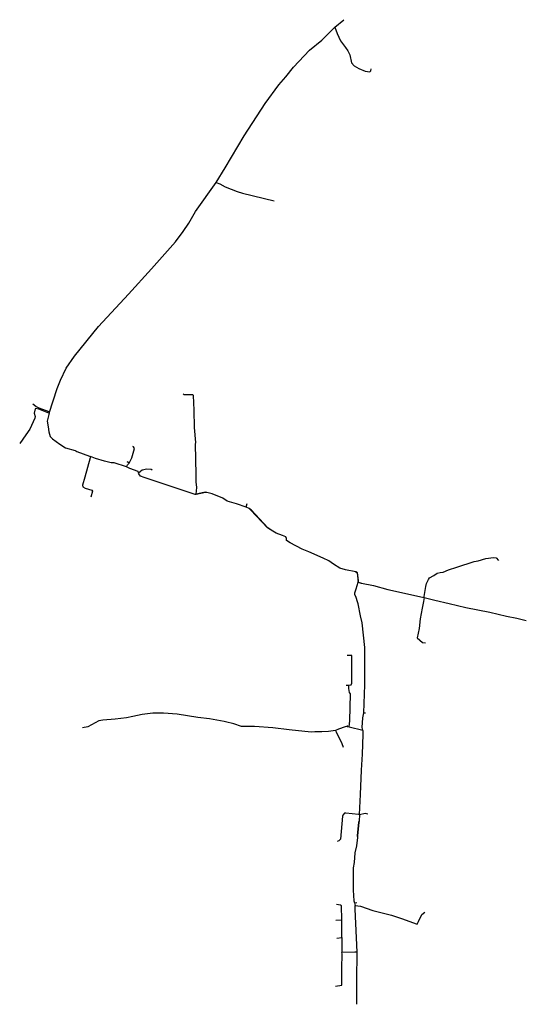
# Model space of a CAD drawing. Extents: x -607894 to -607687, y -1001597 to -1001194.
import ezdxf

# ---------------------------------------------------------------- set-up
doc = ezdxf.new("R2010")
doc.units = 0
doc.header["$MEASUREMENT"] = 0
doc.layers.add('sdělovací telecom', color=240, linetype='_EL_VEDENI_SLABOPROUD_PODZ')
doc.linetypes.add('_EL_VEDENI_SLABOPROUD_PODZ', pattern='A,35,-30,[116,cadkon.shx,S=5,R=0,X=0,Y=0],-35', length=100)

msp = doc.modelspace()

# ---------------------------------------------------------------- linework, layer by layer
at = {"layer": 'sdělovací telecom', "ltscale": 50}
for p, q in [((-607765.51, -1001197.56), (-607761.78, -1001194.48)), ((-607770.81, -1001202.88), (-607765.51, -1001197.56)), ((-607765.51, -1001197.56), (-607764.52, -1001200.08)), ((-607764.52, -1001200.08), (-607763.16, -1001203.06)), ((-607775.81, -1001206.99), (-607770.81, -1001202.88)), ((-607763.16, -1001203.06), (-607761.19, -1001205.77)), ((-607761.19, -1001205.77), (-607760.14, -1001207.22)), ((-607782.35, -1001213.87), (-607775.81, -1001206.99)), ((-607760.14, -1001207.22), (-607759.35, -1001208.85)), ((-607759.35, -1001208.85), (-607758.73, -1001212.03)), ((-607785.53, -1001217.75), (-607782.35, -1001213.87)), ((-607758.73, -1001212.03), (-607757.58, -1001213.26)), ((-607757.58, -1001213.26), (-607755.64, -1001214.36)), ((-607755.64, -1001214.36), (-607753.04, -1001215.47)), ((-607750.8, -1001215.42), (-607750.63, -1001214.6)), ((-607788.32, -1001221.1), (-607785.53, -1001217.75)), ((-607753.04, -1001215.47), (-607751.18, -1001215.75)), ((-607751.18, -1001215.75), (-607750.8, -1001215.42)), ((-607793.98, -1001228.75), (-607788.32, -1001221.1)), ((-607802.51, -1001241.97), (-607793.98, -1001228.75)), ((-607810.22, -1001254.99), (-607802.51, -1001241.97)), ((-607813.94, -1001260.9), (-607810.22, -1001254.99)), ((-607822.46, -1001272.86), (-607813.94, -1001260.9)), ((-607813.94, -1001260.9), (-607812.49, -1001261.56)), ((-607812.49, -1001261.56), (-607810.25, -1001262.73)), ((-607810.25, -1001262.73), (-607805.44, -1001264.64)), ((-607805.44, -1001264.64), (-607803.26, -1001265.31)), ((-607803.26, -1001265.31), (-607790.2, -1001268.5)), ((-607825.16, -1001277.56), (-607822.46, -1001272.86)), ((-607827.47, -1001280.94), (-607825.16, -1001277.56)), ((-607830.55, -1001285.24), (-607827.47, -1001280.94)), ((-607840.35, -1001296.22), (-607830.55, -1001285.24)), ((-607849.78, -1001306.52), (-607840.35, -1001296.22)), ((-607862.03, -1001319.81), (-607849.78, -1001306.52)), ((-607871.88, -1001331.88), (-607862.03, -1001319.81)), ((-607875.19, -1001336.75), (-607871.88, -1001331.88)), ((-607877.48, -1001341.62), (-607875.19, -1001336.75)), ((-607878.88, -1001345.15), (-607877.48, -1001341.62)), ((-607882.15, -1001355.15), (-607878.88, -1001345.15)), ((-607826.96, -1001347.61), (-607827.42, -1001347.3)), ((-607826.37, -1001347.73), (-607826.96, -1001347.61)), ((-607824.81, -1001347.64), (-607826.37, -1001347.73)), ((-607823.44, -1001347.73), (-607824.81, -1001347.64)), ((-607823.18, -1001347.9), (-607823.44, -1001347.73)), ((-607822.99, -1001353.97), (-607823.18, -1001347.9)), ((-607887.64, -1001352.4), (-607888.85, -1001351.43)), ((-607887.93, -1001353.4), (-607888.26, -1001355.2)), ((-607888.26, -1001355.2), (-607887.88, -1001356.51)), ((-607887.61, -1001353.21), (-607887.93, -1001353.4)), ((-607886.24, -1001353.09), (-607887.64, -1001352.4)), ((-607886.41, -1001353.54), (-607887.61, -1001353.21)), ((-607882.33, -1001355.14), (-607886.41, -1001353.54)), ((-607882.21, -1001354.64), (-607886.24, -1001353.09)), ((-607882.15, -1001355.15), (-607883.01, -1001358.44)), ((-607882.15, -1001355.15), (-607882.33, -1001355.14)), ((-607882.15, -1001355.15), (-607882.21, -1001354.64)), ((-607822.75, -1001360.97), (-607822.99, -1001353.97)), ((-607888.03, -1001357.24), (-607890.05, -1001361.68)), ((-607887.88, -1001356.51), (-607888.03, -1001357.24)), ((-607883.01, -1001358.44), (-607882.59, -1001360.71)), ((-607890.05, -1001361.68), (-607891.64, -1001364.07)), ((-607882.59, -1001360.71), (-607882.36, -1001362.79)), ((-607882.36, -1001362.79), (-607881.71, -1001364.63)), ((-607822.3, -1001367.11), (-607822.75, -1001360.97)), ((-607891.64, -1001364.07), (-607894.21, -1001367.55)), ((-607881.71, -1001364.63), (-607880.78, -1001365.59)), ((-607880.78, -1001365.59), (-607877.81, -1001367.85)), ((-607822.36, -1001367.8), (-607822.3, -1001367.11)), ((-607877.81, -1001367.85), (-607875.43, -1001369.3)), ((-607875.43, -1001369.3), (-607871.58, -1001370.42)), ((-607871.58, -1001370.42), (-607871.26, -1001370.55)), ((-607871.26, -1001370.55), (-607870.84, -1001370.78)), ((-607870.84, -1001370.78), (-607865.74, -1001372.69)), ((-607848.44, -1001373.39), (-607847.32, -1001369.61)), ((-607847.69, -1001368.85), (-607848.05, -1001368.7)), ((-607847.32, -1001369.61), (-607847.69, -1001368.85)), ((-607822.24, -1001373.89), (-607822.36, -1001367.8)), ((-607865.41, -1001373.37), (-607867.56, -1001381.25)), ((-607865.74, -1001372.69), (-607865.29, -1001372.87)), ((-607865.29, -1001372.87), (-607865.41, -1001373.37)), ((-607863.24, -1001373.72), (-607865.29, -1001372.87)), ((-607859.62, -1001374.79), (-607863.24, -1001373.72)), ((-607856.83, -1001375.48), (-607859.62, -1001374.79)), ((-607855.63, -1001375.37), (-607856.83, -1001375.48)), ((-607850.6, -1001377.09), (-607855.63, -1001375.37)), ((-607850.04, -1001375.11), (-607850.27, -1001375)), ((-607849.47, -1001375.53), (-607850.04, -1001375.11)), ((-607849.47, -1001375.53), (-607848.44, -1001373.39)), ((-607822.14, -1001380.36), (-607822.24, -1001373.89)), ((-607850.6, -1001377.09), (-607850.16, -1001376.25)), ((-607849.18, -1001377.71), (-607850.6, -1001377.09)), ((-607850.16, -1001376.25), (-607849.47, -1001375.53)), ((-607845.78, -1001378.91), (-607849.18, -1001377.71)), ((-607845.65, -1001379.55), (-607845.78, -1001378.91)), ((-607845.65, -1001379.55), (-607844.89, -1001378.81)), ((-607844.89, -1001378.81), (-607844.14, -1001378.28)), ((-607844.14, -1001378.28), (-607842.21, -1001377.84)), ((-607842.21, -1001377.84), (-607840.56, -1001378.08)), ((-607840.56, -1001378.08), (-607840.08, -1001378.24)), ((-607840.08, -1001378.24), (-607840.03, -1001378.21)), ((-607867.56, -1001381.25), (-607868.55, -1001384.53)), ((-607845.6, -1001379.92), (-607845.65, -1001379.55)), ((-607844.9, -1001380.84), (-607845.6, -1001379.92)), ((-607843.41, -1001381.45), (-607844.9, -1001380.84)), ((-607834.8, -1001384.3), (-607843.41, -1001381.45)), ((-607822.06, -1001383.21), (-607822.14, -1001380.36)), ((-607821.85, -1001385.56), (-607822.06, -1001383.21)), ((-607868.55, -1001384.53), (-607868.42, -1001385.22)), ((-607868.42, -1001385.22), (-607867.52, -1001385.74)), ((-607867.52, -1001385.74), (-607864.68, -1001386.64)), ((-607864.51, -1001386.95), (-607865.16, -1001389.48)), ((-607864.68, -1001386.64), (-607864.51, -1001386.95)), ((-607822.55, -1001388.33), (-607834.8, -1001384.3)), ((-607822.17, -1001388.23), (-607821.85, -1001385.56)), ((-607818.39, -1001387.37), (-607822.17, -1001388.23)), ((-607818.34, -1001387.5), (-607822.12, -1001388.36)), ((-607817.77, -1001387.54), (-607818.39, -1001387.37)), ((-607817.77, -1001387.54), (-607818.34, -1001387.5)), ((-607822.17, -1001388.23), (-607822.55, -1001388.33)), ((-607822.12, -1001388.36), (-607822.55, -1001388.33)), ((-607815.64, -1001388.11), (-607817.77, -1001387.54)), ((-607811.23, -1001389.91), (-607815.64, -1001388.11)), ((-607809.4, -1001391.03), (-607811.23, -1001389.91)), ((-607805.68, -1001392.18), (-607809.4, -1001391.03)), ((-607801.64, -1001393.56), (-607805.68, -1001392.18)), ((-607801.64, -1001393.56), (-607801.23, -1001392.02)), ((-607800.46, -1001394.02), (-607801.64, -1001393.56)), ((-607799.64, -1001394.68), (-607800.46, -1001394.02)), ((-607799.77, -1001394.75), (-607800.46, -1001394.02)), ((-607792.97, -1001402), (-607799.77, -1001394.75)), ((-607792.85, -1001401.93), (-607799.64, -1001394.68)), ((-607790.83, -1001403.38), (-607792.97, -1001402)), ((-607790.83, -1001403.38), (-607792.85, -1001401.93)), ((-607789.38, -1001404.16), (-607790.83, -1001403.38)), ((-607786.8, -1001405.13), (-607789.38, -1001404.16)), ((-607785.56, -1001405.65), (-607786.8, -1001405.13)), ((-607785.25, -1001406.31), (-607785.56, -1001405.65)), ((-607785.28, -1001407.12), (-607785.25, -1001406.31)), ((-607783.77, -1001408.14), (-607785.28, -1001407.12)), ((-607778.84, -1001410.75), (-607783.77, -1001408.14)), ((-607776.15, -1001411.79), (-607778.84, -1001410.75)), ((-607770.26, -1001414.38), (-607776.15, -1001411.79)), ((-607767.97, -1001415.46), (-607770.26, -1001414.38)), ((-607766.06, -1001416.78), (-607767.97, -1001415.46)), ((-607708.61, -1001415.76), (-607706.98, -1001415.45)), ((-607706.98, -1001415.45), (-607703.76, -1001414.57)), ((-607703.76, -1001414.57), (-607700.63, -1001414.08)), ((-607700.63, -1001414.08), (-607699.64, -1001414.22)), ((-607699.64, -1001414.22), (-607698.6, -1001415.26)), ((-607763.38, -1001418.48), (-607766.06, -1001416.78)), ((-607761.18, -1001419.11), (-607763.38, -1001418.48)), ((-607756.87, -1001419.92), (-607761.18, -1001419.11)), ((-607721.24, -1001420.1), (-607719.12, -1001419.15)), ((-607719.12, -1001419.15), (-607715.66, -1001418.03)), ((-607715.66, -1001418.03), (-607708.61, -1001415.76)), ((-607756.21, -1001420.35), (-607756.87, -1001419.92)), ((-607756.87, -1001419.92), (-607756.34, -1001420.35)), ((-607756.34, -1001420.35), (-607756.01, -1001424.19)), ((-607755.88, -1001423.52), (-607756.21, -1001420.35)), ((-607756.01, -1001424.19), (-607755.88, -1001423.52)), ((-607728.08, -1001424.74), (-607727.19, -1001423.06)), ((-607727.19, -1001423.06), (-607726.75, -1001422.46)), ((-607726.75, -1001422.46), (-607725.06, -1001421.38)), ((-607725.06, -1001421.38), (-607723.64, -1001420.56)), ((-607723.64, -1001420.56), (-607722.48, -1001420.18)), ((-607722.48, -1001420.18), (-607721.24, -1001420.1)), ((-607757.29, -1001428.56), (-607756.79, -1001426.9)), ((-607756.79, -1001426.9), (-607756.01, -1001424.19)), ((-607756.01, -1001424.19), (-607754.53, -1001424.54)), ((-607754.63, -1001424.9), (-607754.53, -1001424.54)), ((-607754.53, -1001424.54), (-607749.72, -1001425.57)), ((-607749.72, -1001425.57), (-607743.83, -1001427.1)), ((-607743.83, -1001427.1), (-607738.23, -1001428.33)), ((-607729.01, -1001429.96), (-607728.36, -1001425.99)), ((-607728.36, -1001425.99), (-607728.08, -1001424.74)), ((-607757.26, -1001429.21), (-607757.29, -1001428.56)), ((-607756.76, -1001430.4), (-607757.26, -1001429.21)), ((-607756.22, -1001432.2), (-607756.76, -1001430.4)), ((-607738.23, -1001428.33), (-607729.14, -1001430.43)), ((-607729.04, -1001430.44), (-607729.25, -1001432.07)), ((-607729.14, -1001430.43), (-607729.01, -1001429.96)), ((-607729.14, -1001430.43), (-607729.04, -1001430.44)), ((-607729.04, -1001430.44), (-607724.58, -1001431.47)), ((-607724.58, -1001431.47), (-607718.74, -1001432.86)), ((-607756, -1001433.02), (-607756.22, -1001432.2)), ((-607754.97, -1001437.94), (-607756, -1001433.02)), ((-607729.76, -1001434.77), (-607730.65, -1001439.2)), ((-607729.25, -1001432.07), (-607729.76, -1001434.77)), ((-607718.74, -1001432.86), (-607711.92, -1001434.47)), ((-607711.92, -1001434.47), (-607702.22, -1001436.47)), ((-607754.34, -1001440.83), (-607754.97, -1001437.94)), ((-607730.65, -1001439.2), (-607731.07, -1001443.04)), ((-607702.22, -1001436.47), (-607695.3, -1001438.05)), ((-607695.3, -1001438.05), (-607691.13, -1001438.89)), ((-607691.13, -1001438.89), (-607687.27, -1001439.79)), ((-607753.18, -1001450.91), (-607754.34, -1001440.83)), ((-607731.07, -1001443.04), (-607731.89, -1001446.89)), ((-607731.89, -1001446.89), (-607729.72, -1001448.81)), ((-607753.2, -1001453.65), (-607753.18, -1001450.91)), ((-607729.72, -1001448.81), (-607728.44, -1001448.98)), ((-607758.51, -1001454.07), (-607760.41, -1001454.17)), ((-607758.53, -1001465.37), (-607758.51, -1001454.07)), ((-607753.2, -1001457.61), (-607753.2, -1001453.65)), ((-607753.18, -1001466.09), (-607753.2, -1001457.61)), ((-607760.86, -1001466.2), (-607759.7, -1001466.25)), ((-607759.78, -1001467.56), (-607759.7, -1001466.25)), ((-607759.52, -1001469.24), (-607759.78, -1001467.56)), ((-607759.7, -1001466.25), (-607758.82, -1001466.05)), ((-607758.82, -1001466.05), (-607758.53, -1001465.37)), ((-607753.59, -1001477.53), (-607753.18, -1001466.09)), ((-607759.06, -1001469.83), (-607759.52, -1001469.24)), ((-607759.35, -1001480.84), (-607759.06, -1001469.83)), ((-607852.92, -1001479.87), (-607855.24, -1001480.08)), ((-607850.64, -1001479.63), (-607852.92, -1001479.87)), ((-607847.99, -1001478.96), (-607850.64, -1001479.63)), ((-607844.2, -1001478.23), (-607847.99, -1001478.96)), ((-607839.88, -1001477.66), (-607844.2, -1001478.23)), ((-607835.49, -1001477.61), (-607839.88, -1001477.66)), ((-607829.93, -1001478.12), (-607835.49, -1001477.61)), ((-607821.47, -1001479.4), (-607829.93, -1001478.12)), ((-607816.66, -1001479.93), (-607821.47, -1001479.4)), ((-607810.71, -1001481.04), (-607816.66, -1001479.93)), ((-607754.36, -1001483.46), (-607754.06, -1001479.55)), ((-607754.06, -1001479.55), (-607753.59, -1001477.53)), ((-607753.59, -1001477.53), (-607752.91, -1001477.59)), ((-607866.34, -1001483.31), (-607868.54, -1001483.59)), ((-607861.83, -1001480.83), (-607866.34, -1001483.31)), ((-607860.21, -1001480.57), (-607861.83, -1001480.83)), ((-607855.24, -1001480.08), (-607860.21, -1001480.57)), ((-607810.18, -1001481.18), (-607810.71, -1001481.04)), ((-607806.74, -1001482.05), (-607810.18, -1001481.18)), ((-607803.59, -1001483.17), (-607806.74, -1001482.05)), ((-607798.93, -1001483.15), (-607803.59, -1001483.17)), ((-607798.28, -1001483.17), (-607798.93, -1001483.15)), ((-607790.84, -1001483.66), (-607798.28, -1001483.17)), ((-607784.08, -1001484.4), (-607790.84, -1001483.66)), ((-607761.21, -1001483.3), (-607763.93, -1001484.21)), ((-607760.45, -1001483.12), (-607761.21, -1001483.3)), ((-607760.49, -1001482.65), (-607760.45, -1001483.12)), ((-607760.45, -1001483.12), (-607759.61, -1001483.23)), ((-607759.61, -1001483.23), (-607759.35, -1001480.84)), ((-607759.61, -1001483.23), (-607754.08, -1001484.62)), ((-607754.08, -1001484.62), (-607754.36, -1001483.46)), ((-607775.09, -1001485.36), (-607784.08, -1001484.4)), ((-607773.7, -1001485.35), (-607775.09, -1001485.36)), ((-607770.76, -1001485.32), (-607773.7, -1001485.35)), ((-607768.11, -1001485.16), (-607770.76, -1001485.32)), ((-607765.24, -1001484.76), (-607768.11, -1001485.16)), ((-607763.93, -1001484.21), (-607765.24, -1001484.76)), ((-607765.24, -1001484.76), (-607764.98, -1001485.23)), ((-607764.98, -1001485.23), (-607762.63, -1001490.09)), ((-607754.12, -1001494.42), (-607753.85, -1001486.35)), ((-607753.88, -1001485), (-607754.08, -1001484.62)), ((-607753.85, -1001486.35), (-607753.88, -1001485)), ((-607762.63, -1001490.09), (-607762.07, -1001491.59)), ((-607754.64, -1001500.87), (-607754.12, -1001494.42)), ((-607755.06, -1001510.82), (-607754.64, -1001500.87)), ((-607755.44, -1001519.01), (-607755.06, -1001510.82)), ((-607762.4, -1001519.77), (-607763.23, -1001529.18)), ((-607762.24, -1001519.27), (-607762.4, -1001519.77)), ((-607761.59, -1001518.52), (-607762.24, -1001519.27)), ((-607760.97, -1001518.52), (-607761.59, -1001518.52)), ((-607755.8, -1001519.01), (-607760.97, -1001518.52)), ((-607755.44, -1001519.01), (-607755.8, -1001519.01)), ((-607755.44, -1001519.01), (-607755.6, -1001521.75)), ((-607755.44, -1001519.01), (-607753.05, -1001518.53)), ((-607753.05, -1001518.53), (-607752.03, -1001518.75)), ((-607755.76, -1001522.22), (-607756.3, -1001527.76)), ((-607755.63, -1001522.25), (-607756.17, -1001527.78)), ((-607755.6, -1001521.75), (-607755.76, -1001522.22)), ((-607755.6, -1001521.75), (-607755.63, -1001522.25)), ((-607756.3, -1001527.76), (-607756.25, -1001528.4)), ((-607756.17, -1001527.78), (-607756.25, -1001528.4)), ((-607763.9, -1001529.77), (-607764.54, -1001530)), ((-607763.23, -1001529.18), (-607763.9, -1001529.77)), ((-607756.69, -1001531.87), (-607757.33, -1001534.74)), ((-607756.25, -1001528.4), (-607756.69, -1001531.87)), ((-607757.33, -1001534.74), (-607757.57, -1001538.7)), ((-607757.57, -1001538.7), (-607757.98, -1001540.83)), ((-607757.98, -1001540.83), (-607757.93, -1001549.89)), ((-607757.93, -1001549.89), (-607757.66, -1001554.24)), ((-607763.18, -1001556.08), (-607764.82, -1001555.84)), ((-607762.76, -1001556.35), (-607763.18, -1001556.08)), ((-607762.65, -1001562.01), (-607762.76, -1001556.35)), ((-607757.66, -1001554.24), (-607757.46, -1001555.1)), ((-607757.46, -1001555.1), (-607756.49, -1001555)), ((-607757.46, -1001555.1), (-607757.23, -1001556.14)), ((-607757.17, -1001557.64), (-607757.23, -1001556.14)), ((-607757.23, -1001556.14), (-607755.04, -1001556.47)), ((-607756.32, -1001575.25), (-607757.17, -1001557.64)), ((-607755.04, -1001556.47), (-607749.96, -1001558.28)), ((-607749.96, -1001558.28), (-607747.78, -1001558.82)), ((-607747.78, -1001558.82), (-607742.37, -1001560.18)), ((-607742.37, -1001560.18), (-607738.27, -1001561.48)), ((-607731.34, -1001562.78), (-607729.92, -1001559.89)), ((-607729.92, -1001559.89), (-607728.78, -1001558.87)), ((-607765.01, -1001562.13), (-607762.65, -1001562.01)), ((-607762.63, -1001564.26), (-607762.65, -1001562.01)), ((-607762.64, -1001569.26), (-607762.63, -1001564.26)), ((-607738.27, -1001561.48), (-607731.88, -1001563.82)), ((-607731.88, -1001563.82), (-607731.34, -1001562.78)), ((-607764.71, -1001569.49), (-607762.64, -1001569.26)), ((-607762.64, -1001569.26), (-607762.59, -1001575.46)), ((-607762.62, -1001581.86), (-607762.53, -1001576)), ((-607757.38, -1001575.32), (-607762.59, -1001575.46)), ((-607762.53, -1001576), (-607762.59, -1001575.46)), ((-607756.32, -1001575.25), (-607757.38, -1001575.32)), ((-607756.45, -1001586.69), (-607756.32, -1001575.25)), ((-607762.65, -1001588.79), (-607762.62, -1001581.86)), ((-607756.55, -1001596.55), (-607756.45, -1001586.69)), ((-607765.2, -1001589.12), (-607762.65, -1001588.79))]:
    msp.add_line(p, q, dxfattribs=at)

doc.saveas('drawing.dxf')
